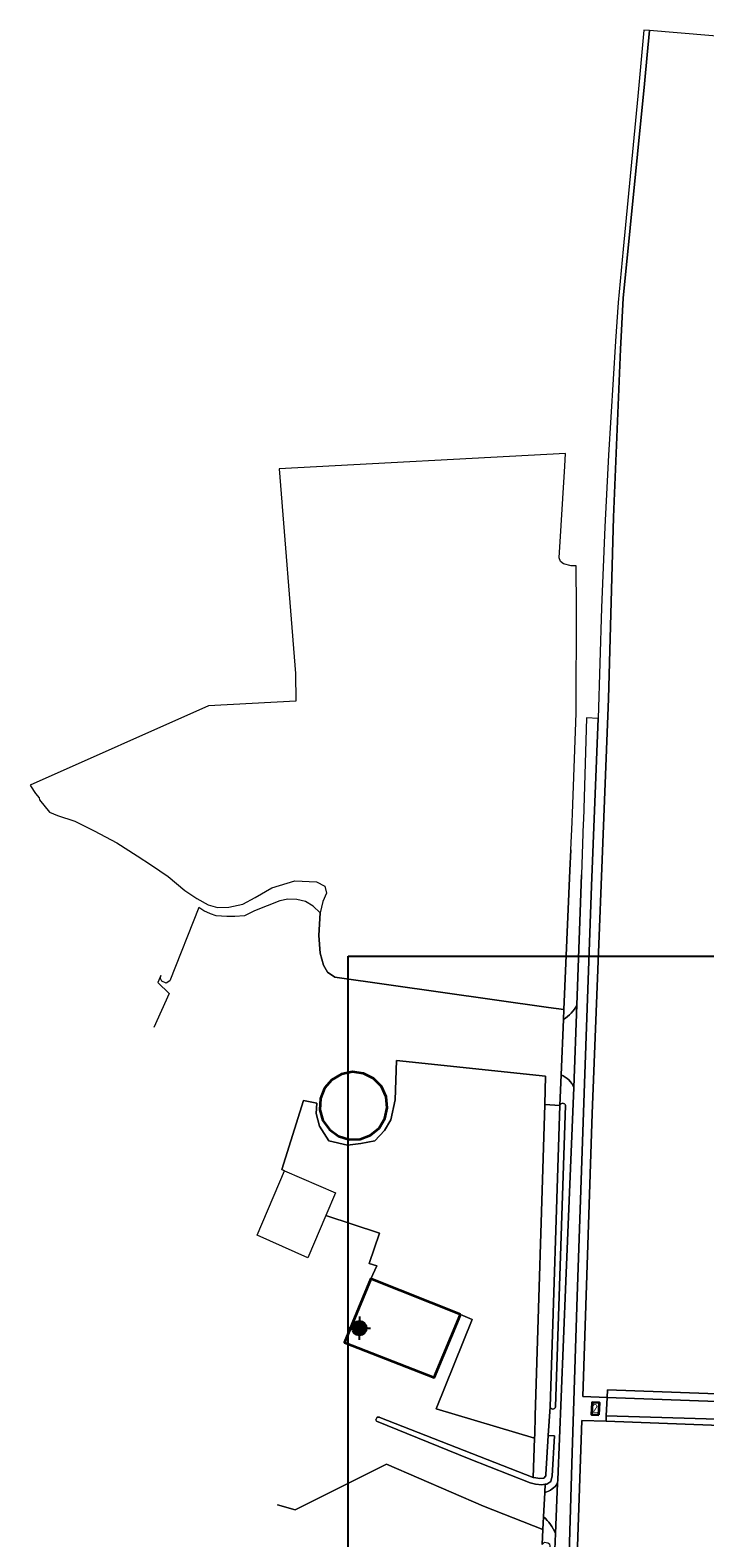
# Model space of a CAD drawing. Header units: metres. Extents: x 247072 to 248918, y 480001 to 481684.
# Tile 7 of 50: x 247580 to 247720, y 481268 to 481580. Entities that reach past the tile are written whole.
import ezdxf
from ezdxf.enums import TextEntityAlignment as Align

# ---------------------------------------------------------------- set-up
doc = ezdxf.new("R2010")
doc.units = ezdxf.units.M
for name, color, linetype, lineweight in [('B-XX-GR-GRAS-GV', 60, 'Continuous', 13), ('B-XX-GR-GROENVOORZIENING-GV', 80, 'Continuous', 18), ('B-XX-GR-HOUTWAL-GV', 40, 'Continuous', 13), ('B-XX-OG-BEBOUWING-GV', 7, 'Continuous', 35), ('B-XX-OG-BEBOUWING-T18', 10, 'Continuous', 18), ('B-XX-OG-TERREIN_ERF-GV', 7, 'Continuous', 18), ('B-XX-OG-WATER_GREPPEL-GV', 160, 'Continuous', 18), ('B-XX-VH-VERHARDING_GESLOTEN-GV', 252, 'Continuous', 18), ('B-XX-VH-VERHARDING_OPEN-GV', 252, 'Continuous', 18), ('N-BH-KL-ET_LS_OV_LICHTMAST-S', 7, 'Continuous', 25)]:
    doc.layers.add(name, color=color, linetype=linetype, lineweight=lineweight)
doc.styles.add('NLCS-ISO', font='NLCS-ISO.ttf')
doc.styles.add('NLCS-ISO-M-T18', font='NLCS-ISO.ttf', dxfattribs={"height": 1.8})

# ---------------------------------------------------------------- blocks, each defined once
blk = doc.blocks.new('NW-Paaltop-mast')
at = {"layer": 'N-BH-KL-ET_LS_OV_LICHTMAST-S', "transparency": 33554687}
h = blk.add_hatch(color=256, dxfattribs=at)
h.dxf.hatch_style = 1
h.paths.add_polyline_path([(-1.5, 0, 1), (1.5, 0, 1)])
for p, q in [((0, 2.42), (0, 1.5)), ((-1.5, 0), (-2.33, 0)), ((0, -2.42), (0, -1.5)), ((1.5, 0), (2.33, 0))]:
    blk.add_line(p, q, dxfattribs=at)
blk.add_circle((0, 0), 1.5, dxfattribs=at)
blk.add_circle((0, 0), 1.5, dxfattribs=at)
at = {"layer": 'N-BH-KL-ET_LS_OV_LICHTMAST-S', "transparency": 33554687, "style": 'NLCS-ISO'}
for tag, p in [('BEWERKING', (0.11, 7.16)), ('TYPE', (0.11, 4.07))]:
    blk.add_attdef(tag, text='', height=2.5, dxfattribs=at).set_placement(p, align=Align.MIDDLE_CENTER)
at = {"layer": 'N-BH-KL-ET_LS_OV_LICHTMAST-S', "transparency": 33554687, "style": 'NLCS-ISO', "flags": 1}
for tag, p in [('LICHTMAST+_+ID', (16.27, 2.06)), ('LICHTMASTNUMMER', (16.27, -0.94)), ('OMSCHRIJVING', (16.27, -4.24)), ('STATUS', (16.27, -6.84)), ('GEMEENTE', (16.27, -9.84)), ('PLAATS', (16.27, -12.84)), ('WIJK', (16.27, -15.84)), ('BUURT', (16.27, -18.84)), ('STRAAT', (16.27, -21.84)), ('POSTCODE', (16.27, -24.84)), ('HUISNUMMER', (16.27, -27.84)), ('STANDPLAATS', (16.27, -30.84)), ('VERLICHTINGS+TYPE', (16.27, -33.84)), ('LICHT+PUNT+HOOGTE', (16.27, -36.84)), ('UITHOUDER+LENGTE', (16.27, -39.93)), ('MAST+FABRIKANT', (16.27, -42.68)), ('MAST+TYPE', (16.27, -45.68)), ('MAST+MATERIAAL', (16.27, -48.68)), ('MAST+CONSERVERING', (16.27, -51.68)), ('MAST+KLEUR+RAL', (16.27, -54.68)), ('MAST+MONTAGEDATUM', (16.27, -57.68)), ('SCHILDERDATUM', (16.27, -60.68)), ('ARMATUUR+NUMMER', (16.27, -63.68)), ('ARMATUUR+FABRIKANT', (16.27, -66.68)), ('ARMATUUR+TYPE', (16.27, -69.68)), ('ARMATUUR+KLEUR+RAL', (16.27, -72.68)), ('SPIEGEL+ARMATUUR', (16.27, -75.82)), ('ARMATUUR+MONTAGEDATUM', (16.27, -78.85)), ('LAMP+NUMMER', (16.27, -81.85)), ('LAMP+TYPE', (16.27, -84.85)), ('LAMP+ZVEI+CODE', (16.27, -87.85)), ('BRANDUREN+X+1000', (16.27, -90.85)), ('LAMP+VERMOGEN', (16.27, -93.85)), ('LUMEN+LAMP', (16.27, -96.74)), ('KLEUR+LAMP', (16.27, -99.69)), ('SCHAKELPROGRAMMA', (16.27, -102.82)), ('LAMP+MONTAGEDATUM', (16.27, -105.82)), ('LAMP+REMPLACEDATUM', (16.27, -108.82)), ('VSA+/+DRIVER+VERMOGEN', (16.27, -111.82)), ('VSA+MONTAGEDATUM', (16.27, -114.82)), ('DIMMER', (16.27, -117.82)), ('DIMPROTOCOL', (16.27, -120.82)), ('SYSTEEM+VERM+WATT', (16.27, -123.82)), ('GEREDUCEERD+VERM+%', (16.27, -126.82)), ('GEREDUCEERD+VERM+WATT', (16.27, -129.82)), ('E-VERBRUIK+P+JAAR', (16.27, -132.82)), ('KWH-METER', (16.27, -135.82)), ('EAN-CODE', (16.27, -138.82)), ('EIGENAAR', (16.27, -141.82)), ('DEBITEUR', (16.27, -144.82)), ('X+-+COORDINAAT', (16.24, -147.71)), ('Y+-+COORDINAAT', (16.18, -150.96)), ('LATITUDE', (16.27, -154.25)), ('LONGTITUDE', (16.27, -157.25)), ('KWALITEIT+MAST', (16.27, -160.25)), ('KWALITEIT+ARMATUUR', (16.27, -163.25)), ('KWALITEIT+COMBINATIE', (16.27, -166.25))]:
    blk.add_attdef(tag, p, '', height=2.5, dxfattribs=at)

msp = doc.modelspace()

# ---------------------------------------------------------------- linework, layer by layer
at = {"layer": 'B-XX-GR-GRAS-GV'}
for points in [[(247732.787, 481578.058), (247708.216, 481580.086), (247707.72, 481575.06), (247707.128, 481569.087), (247702.72, 481524.58), (247702.144, 481514.032), (247700.74, 481479.22), (247699.72, 481441.54), (247696.32, 481355.54), (247694.34, 481296.82), (247699.4, 481296.6), (247699.46, 481298.2), (247767.638, 481295.724)], [(247685.9, 481266.14), (247686.031, 481269.219), (247673.773, 481274.096), (247653.633, 481282.831), (247634.659, 481273.351), (247630.994, 481274.354)]]:
    msp.add_lwpolyline(points, dxfattribs=at)
for points in [[(247686.451, 481357.391), (247686.632, 481363.258), (247655.713, 481366.525), (247655.448, 481358.323), (247654.522, 481354.222), (247653.199, 481351.973), (247651.215, 481349.856), (247648.304, 481349.327), (247645.526, 481348.93), (247641.69, 481349.856), (247639.705, 481352.899), (247639.044, 481355.544), (247639.176, 481357.661), (247636.398, 481358.19), (247631.9, 481343.903), (247632.48, 481343.64), (247643.02, 481339.06), (247641.033, 481334.376), (247652.141, 481330.674), (247650.058, 481324.423), (247651.599, 481323.91), (247650.405, 481321.226), (247668.986, 481313.811), (247671.399, 481312.824), (247663.915, 481294.293), (247684.352, 481288.162), (247684.38, 481288.98), (247684.48, 481292.82)], [(247693.176, 481263.733), (247734.829, 481260.965), (247752.641, 481258.218), (247758.495, 481256.37), (247767.257, 481272.558), (247770.012, 481281.976), (247769.792, 481289.061), (247768.406, 481289.075), (247699.18, 481291.72), (247694.18, 481291.88)]]:
    msp.add_lwpolyline(points, close=True, dxfattribs=at)
at = {"layer": 'B-XX-GR-GROENVOORZIENING-GV'}
for points in [[(247693.176, 481263.733), (247694.18, 481291.88), (247699.18, 481291.72), (247699.22, 481292.8), (247699.4, 481296.6), (247694.34, 481296.82), (247696.32, 481355.54), (247699.72, 481441.54), (247700.74, 481479.22), (247702.144, 481514.032), (247702.72, 481524.58), (247707.128, 481569.087), (247707.72, 481575.06), (247708.216, 481580.086), (247706.997, 481580.186), (247705.74, 481566.52), (247702.74, 481534.78), (247701.68, 481523.68), (247701.12, 481515.72), (247699.66, 481492.08), (247698.92, 481477.18), (247698.26, 481460.38), (247697.52, 481437.42), (247696.18, 481402.74), (247694.68, 481361.74), (247693.2, 481317.6), (247692.18, 481285.18), (247691.558, 481264.193)], [(247691.86, 481410.22), (247691.669, 481405.882), (247690.4, 481377.08), (247690.317, 481375.002)], [(247693.127, 481378.063), (247694.081, 481405.013)], [(247689.86, 481363.552), (247689.606, 481357.186)], [(247689.112, 481278.843), (247689.14, 481279.52), (247689.88, 481296.66), (247690.86, 481320.74), (247692.519, 481360.906)], [(247690.756, 481357.235), (247688.699, 481294.698)], [(247687.585, 481294.692), (247687.2, 481288.74), (247688.46, 481288.66), (247688.02, 481280.4), (247687.74, 481279.2), (247686.92, 481278.68), (247686.577, 481278.636), (247686.479, 481276.937)], [(247686.184, 481271.858), (247686.031, 481269.219), (247685.9, 481266.14), (247686.4, 481266.6), (247687.12, 481266.48), (247687.42, 481266.26), (247687.52, 481265.8), (247686.18, 481229.38), (247684.98, 481196.62), (247684.15, 481169.17), (247684.12, 481168.18), (247684, 481166.22), (247683.68, 481165.54), (247683.02, 481165.18), (247682.18, 481165.2), (247681.718, 481165.301), (247681.725, 481161.028)], [(247684.2, 481139.96), (247685.04, 481156.62), (247685.4, 481165.62), (247686.32, 481200.52), (247687.62, 481240.14), (247688.54, 481265.12), (247688.678, 481268.434)]]:
    msp.add_lwpolyline(points, dxfattribs=at)
for points in [[(247690.317, 481375.002, 0.1493025), (247693.127, 481378.063)], [(247692.519, 481360.906, 0.1837922), (247689.86, 481363.552)], [(247689.606, 481357.186, -0.7485989), (247690.756, 481357.235)], [(247688.699, 481294.698, -0.8581544), (247687.585, 481294.692)], [(247686.479, 481276.937, 0.179863), (247689.112, 481278.843)], [(247688.678, 481268.434, 0.1344063), (247686.184, 481271.858)]]:
    msp.add_lwpolyline(points, format="xyb", dxfattribs=at)
msp.add_lwpolyline([(247697.655, 481293.018), (247696.158, 481293.103), (247696.3, 481295.599), (247697.798, 481295.514)], close=True, dxfattribs=at)
at = {"layer": 'B-XX-GR-HOUTWAL-GV'}
msp.add_lwpolyline([(247686.451, 481357.391), (247684.48, 481292.82), (247684.38, 481288.98), (247684.352, 481288.162), (247684.08, 481280.06), (247684.18, 481280.02), (247685.46, 481279.82), (247686.26, 481279.88), (247686.66, 481280.38), (247686.68, 481280.68), (247687.2, 481288.74), (247687.585, 481294.692), (247689.606, 481357.186)], close=True, dxfattribs=at)
msp.add_lwpolyline([(247767.733, 481294.115), (247699.4, 481296.6), (247699.22, 481292.8), (247768.433, 481290.774)], dxfattribs=at)
at = {"layer": 'B-XX-OG-BEBOUWING-GV'}
for points in [[(247652.086, 481352.468), (247653.306, 481354.468), (247653.786, 481356.728), (247653.526, 481359.008), (247652.566, 481361.088), (247650.926, 481362.748), (247648.866, 481363.808), (247646.586, 481364.128), (247644.306, 481363.668), (247642.306, 481362.488), (247640.786, 481360.748), (247639.926, 481358.608), (247639.806, 481356.288), (247640.446, 481354.068), (247641.766, 481352.188), (247643.646, 481350.808), (247645.846, 481350.128), (247648.166, 481350.208), (247650.326, 481351.008)], [(247668.986, 481313.811), (247650.405, 481321.226), (247644.876, 481308.014), (247663.541, 481300.8)], [(247697.655, 481293.018), (247697.798, 481295.514), (247696.3, 481295.599), (247696.158, 481293.103)]]:
    msp.add_lwpolyline(points, close=True, dxfattribs=at)
at = {"layer": 'B-XX-OG-TERREIN_ERF-GV'}
for points in [[(247634.72, 481446.8), (247634.8, 481441.06), (247616.68, 481440.06), (247579.68, 481423.58), (247579.74, 481423.46), (247580.82, 481421.86), (247581.58, 481421), (247581.62, 481420.6), (247583.68, 481418), (247585.38, 481417.32), (247588.94, 481416.12), (247592.98, 481414.12), (247597.68, 481411.66), (247601.88, 481408.98), (247604.86, 481407), (247608.34, 481404.68), (247611.8, 481401.78), (247614.26, 481400.14), (247616.6, 481398.8), (247618.58, 481398.22), (247620.94, 481398.28), (247623.82, 481398.94), (247626.34, 481400.34), (247629.82, 481402.32), (247634.619, 481403.759), (247639.095, 481403.592), (247640.833, 481402.686), (247641.151, 481401.179), (247640.41, 481399.46), (247639.86, 481397.14), (247639.58, 481392.42), (247639.86, 481388.78), (247640.54, 481386.28), (247641.38, 481384.8), (247642.9, 481383.78), (247687.26, 481377.52), (247690.4, 481377.08), (247691.669, 481405.882), (247691.86, 481410.22), (247692.12, 481415.961), (247692.2, 481417.72), (247693, 481438.54), (247693.08, 481460.54), (247693.009, 481468.874), (247693.005, 481469.118), (247691.94, 481469.08), (247690.34, 481469.52), (247689.74, 481470), (247689.46, 481470.78), (247690.6, 481489.74), (247690.758, 481492.411), (247631.384, 481489.225)], [(247652.086, 481352.468), (247650.326, 481351.008), (247648.166, 481350.208), (247645.846, 481350.128), (247643.646, 481350.808), (247641.766, 481352.188), (247640.446, 481354.068), (247639.806, 481356.288), (247639.926, 481358.608), (247640.786, 481360.748), (247642.306, 481362.488), (247644.306, 481363.668), (247646.586, 481364.128), (247648.866, 481363.808), (247650.926, 481362.748), (247652.566, 481361.088), (247653.526, 481359.008), (247653.786, 481356.728), (247653.306, 481354.468)]]:
    msp.add_lwpolyline(points, close=True, dxfattribs=at)
for points in [[(247690.4, 481377.08), (247687.26, 481377.52), (247642.9, 481383.78), (247641.38, 481384.8), (247640.54, 481386.28), (247639.86, 481388.78), (247639.58, 481392.42), (247639.86, 481397.14), (247638.4, 481398.52), (247636.8, 481399.46), (247635.02, 481399.92), (247633.14, 481399.98), (247631.52, 481399.6), (247626.26, 481397.54), (247624.18, 481396.54), (247622.12, 481396.34), (247620.48, 481396.34), (247618.26, 481396.54), (247617.08, 481396.92), (247615.74, 481397.54), (247614.66, 481398.22), (247608.66, 481383.02), (247607.88, 481382.58), (247607, 481382.94), (247606.72, 481383.52), (247606.78, 481384.14), (247606.18, 481382.72), (247608.54, 481380.4), (247605.332, 481373.321)], [(247630.994, 481274.354), (247634.659, 481273.351), (247653.633, 481282.831), (247673.773, 481274.096), (247686.031, 481269.219), (247686.184, 481271.858), (247686.479, 481276.937), (247686.577, 481278.636), (247685.82, 481278.54), (247684.54, 481278.68), (247683.42, 481278.94), (247670.78, 481283.88), (247651.58, 481291.7), (247651.42, 481292), (247651.72, 481292.52), (247652.18, 481292.52), (247652.26, 481292.5), (247684.08, 481280.06), (247684.352, 481288.162), (247663.915, 481294.293), (247671.399, 481312.824), (247668.986, 481313.811), (247663.541, 481300.8), (247644.876, 481308.014), (247650.405, 481321.226), (247651.599, 481323.91), (247650.058, 481324.423), (247652.141, 481330.674), (247641.033, 481334.376), (247637.32, 481325.62), (247626.8, 481330.3), (247632.48, 481343.64), (247631.9, 481343.903), (247636.398, 481358.19), (247639.176, 481357.661), (247639.044, 481355.544), (247639.705, 481352.899), (247641.69, 481349.856), (247645.526, 481348.93), (247648.304, 481349.327), (247651.215, 481349.856), (247653.199, 481351.973), (247654.522, 481354.222), (247655.448, 481358.323), (247655.713, 481366.525), (247686.632, 481363.258), (247686.451, 481357.391), (247689.606, 481357.186), (247689.86, 481363.552), (247690.317, 481375.002), (247690.4, 481377.08)]]:
    msp.add_lwpolyline(points, dxfattribs=at)
at = {"layer": 'B-XX-OG-WATER_GREPPEL-GV'}
for points in [[(247689.606, 481357.186), (247687.585, 481294.692)], [(247688.699, 481294.698), (247690.756, 481357.235)], [(247767.638, 481295.724), (247699.46, 481298.2), (247699.4, 481296.6), (247767.733, 481294.115)], [(247768.433, 481290.774), (247699.22, 481292.8), (247699.18, 481291.72)], [(247699.18, 481291.72), (247768.406, 481289.075)]]:
    msp.add_lwpolyline(points, dxfattribs=at)
for points in [[(247690.756, 481357.235, 0.7485989), (247689.606, 481357.186)], [(247687.585, 481294.692, 0.8581544), (247688.699, 481294.698)]]:
    msp.add_lwpolyline(points, format="xyb", dxfattribs=at)
msp.add_lwpolyline([(247651.58, 481291.7), (247670.78, 481283.88), (247683.42, 481278.94), (247684.54, 481278.68), (247685.82, 481278.54), (247686.577, 481278.636), (247686.92, 481278.68), (247687.74, 481279.2), (247688.02, 481280.4), (247688.46, 481288.66), (247687.2, 481288.74), (247686.68, 481280.68), (247686.66, 481280.38), (247686.26, 481279.88), (247685.46, 481279.82), (247684.18, 481280.02), (247684.08, 481280.06), (247652.26, 481292.5), (247652.18, 481292.52), (247651.72, 481292.52), (247651.42, 481292)], close=True, dxfattribs=at)
at = {"layer": 'B-XX-VH-VERHARDING_GESLOTEN-GV'}
for points in [[(247691.558, 481264.193), (247692.18, 481285.18), (247693.2, 481317.6), (247694.68, 481361.74), (247696.18, 481402.74), (247697.52, 481437.42), (247695.14, 481437.58), (247694.479, 481416.333), (247694.46, 481415.72), (247694.081, 481405.013), (247693.127, 481378.063), (247692.52, 481360.92), (247692.519, 481360.906), (247690.86, 481320.74), (247689.88, 481296.66), (247689.14, 481279.52), (247689.112, 481278.843), (247688.678, 481268.434), (247688.54, 481265.12)], [(247686.479, 481276.937), (247686.184, 481271.858)], [(247688.678, 481268.434), (247689.112, 481278.843)]]:
    msp.add_lwpolyline(points, dxfattribs=at)
for points in [[(247689.112, 481278.843, -0.179863), (247686.479, 481276.937)], [(247686.184, 481271.858, -0.1344063), (247688.678, 481268.434)]]:
    msp.add_lwpolyline(points, format="xyb", dxfattribs=at)
at = {"layer": 'B-XX-VH-VERHARDING_OPEN-GV'}
for points in [[(247693.127, 481378.063, -0.1493025), (247690.317, 481375.002)], [(247689.86, 481363.552, -0.1837922), (247692.519, 481360.906)]]:
    msp.add_lwpolyline(points, format="xyb", dxfattribs=at)
for points in [[(247692.519, 481360.906), (247692.52, 481360.92), (247693.127, 481378.063)], [(247690.317, 481375.002), (247689.86, 481363.552)]]:
    msp.add_lwpolyline(points, dxfattribs=at)
at = {"layer": 'N-BH-KL-ET_LS_OV_LICHTMAST-S'}
msp.add_lwpolyline([(247645.671, 481388.133), (248497.89, 481388.133), (248497.89, 480611), (247645.671, 480611)], close=True, dxfattribs=at)

# ---------------------------------------------------------------- block references
msp.add_blockref('NW-Paaltop-mast', (247648, 481311), dxfattribs=at)

# ---------------------------------------------------------------- texts
at = {"layer": 'B-XX-OG-BEBOUWING-T18', "style": 'NLCS-ISO-M-T18'}
msp.add_text('2', height=1.8, dxfattribs=at).set_placement((247696.905, 481294.357), align=Align.MIDDLE_CENTER)

doc.saveas('drawing.dxf')
